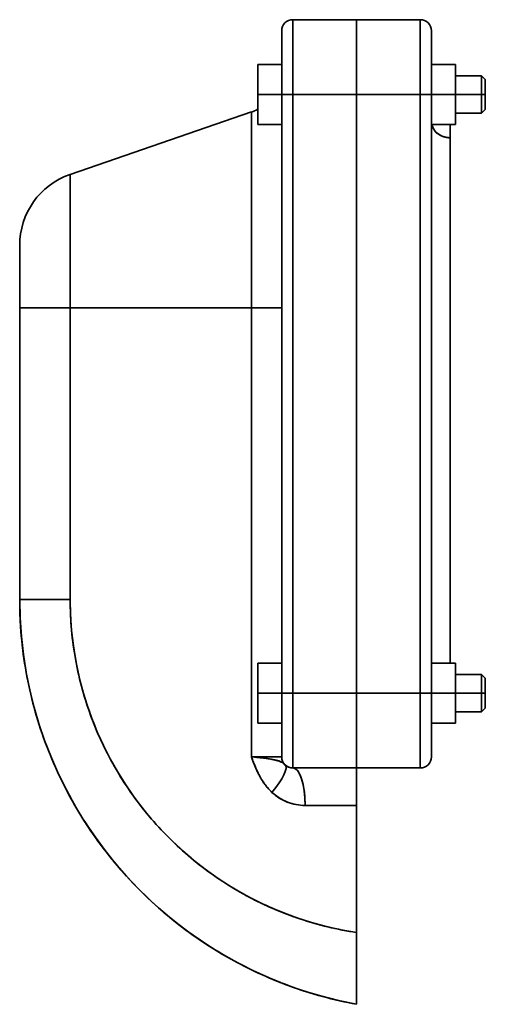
# Model space of a CAD drawing. Header units: inches. Extents: x 3928 to 5133, y 295 to 1597.
# Tile 1 of 12: x 3928 to 4052, y 712 to 975. Entities that reach past the tile are written whole.
import ezdxf

# ---------------------------------------------------------------- set-up
doc = ezdxf.new("R2010")
doc.units = ezdxf.units.IN
doc.header["$MEASUREMENT"] = 0

msp = doc.modelspace()

# ---------------------------------------------------------------- linework, layer by layer
at = {"color": 7, "lineweight": 35}
for p, q in [((4000.83, 955.29), (4000.83, 975.29)), ((4000.83, 975.29), (4000.83, 955.29)), ((4017.83, 955.29), (4017.83, 975.29)), ((4017.83, 975.29), (4017.83, 955.29)), ((4034.83, 955.29), (4034.83, 975.29)), ((4034.83, 955.29), (4034.83, 975.29)), ((3997.83, 795.29), (3997.83, 955.29)), ((3997.83, 795.29), (3997.83, 955.29)), ((4000.83, 795.29), (4000.83, 955.29)), ((4000.83, 955.29), (4000.83, 795.29)), ((4017.83, 795.29), (4017.83, 955.29)), ((4017.83, 955.29), (4017.83, 795.29)), ((4017.83, 955.29), (4017.83, 795.29)), ((4017.83, 955.29), (4017.83, 795.29)), ((4034.83, 795.29), (4034.83, 955.29)), ((4034.83, 955.29), (4034.83, 795.29)), ((4037.83, 955.29), (4037.83, 795.29)), ((4037.83, 955.29), (4037.83, 795.29)), ((3941.32, 933.94), (3989.73, 950.62)), ((3989.73, 950.62), (3989.73, 898.29)), ((3989.73, 898.29), (3989.73, 950.61)), ((3997.83, 947.29), (3997.83, 898.29)), ((4042.83, 943.74), (4042.83, 803.29)), ((4042.83, 837.89), (4042.83, 943.74)), ((3941.32, 933.94), (3941.32, 898.29)), ((3941.32, 898.29), (3941.32, 933.94)), ((3927.83, 820.29), (3927.83, 898.29)), ((3927.83, 898.29), (3927.83, 820.29)), ((3927.83, 820.29), (3927.83, 898.29)), ((3941.32, 820.29), (3941.32, 898.29)), ((3989.73, 898.29), (3941.32, 898.29)), ((3941.32, 820.29), (3941.32, 898.29)), ((3941.32, 898.29), (3989.73, 898.29)), ((3943.92, 898.29), (3989.73, 898.29)), ((3989.73, 898.29), (3943.92, 898.29)), ((3989.73, 778.29), (3989.73, 898.29)), ((3989.73, 898.29), (3989.73, 778.29)), ((3997.83, 803.29), (3997.83, 898.29)), ((4042.83, 803.29), (4042.83, 837.89)), ((4000.83, 775.29), (4000.83, 795.29)), ((4000.83, 795.29), (4000.83, 775.29)), ((4017.83, 775.29), (4017.83, 795.29)), ((4017.83, 795.29), (4017.83, 775.29)), ((4034.83, 775.29), (4034.83, 795.29)), ((4034.83, 775.29), (4034.83, 795.29)), ((4017.83, 765.29), (4017.83, 731.31)), ((4017.83, 765.29), (4017.83, 731.31))]:
    msp.add_line(p, q, dxfattribs=at)
at = {"color": 7, "lineweight": 35, "ltscale": 0.425}
for p, q in [((4000.83, 975.29), (4017.83, 975.29)), ((4000.83, 975.29), (4017.83, 975.29)), ((4017.83, 975.29), (4000.83, 975.29)), ((4017.83, 975.29), (4034.83, 975.29)), ((4034.83, 975.29), (4017.83, 975.29)), ((4017.83, 975.29), (4034.83, 975.29)), ((4017.83, 955.29), (4000.83, 955.29)), ((4017.83, 955.29), (4000.83, 955.29)), ((4034.83, 955.29), (4017.83, 955.29)), ((4034.83, 955.29), (4017.83, 955.29)), ((4000.83, 795.29), (4017.83, 795.29)), ((4017.83, 795.29), (4000.83, 795.29)), ((4017.83, 795.29), (4034.83, 795.29)), ((4034.83, 795.29), (4017.83, 795.29)), ((4037.83, 795.29), (4037.83, 778.29)), ((4017.83, 775.29), (4000.83, 775.29)), ((4017.83, 775.29), (4000.83, 775.29)), ((4034.83, 775.29), (4017.83, 775.29)), ((4034.83, 775.29), (4017.83, 775.29))]:
    msp.add_line(p, q, dxfattribs=at)
at = {"color": 7, "lineweight": 35, "ltscale": 0.002408}
for p, q in [((4017.83, 975.29), (4017.83, 975.19)), ((4017.83, 775.39), (4017.83, 775.29))]:
    msp.add_line(p, q, dxfattribs=at)
at = {"color": 7, "lineweight": 35, "ltscale": 0.009608}
for p, q in [((4017.83, 975.29), (4017.83, 974.91)), ((4017.83, 775.67), (4017.83, 775.29))]:
    msp.add_line(p, q, dxfattribs=at)
at = {"color": 7, "lineweight": 35, "ltscale": 0.0072}
for p, q in [((4017.83, 975.19), (4017.83, 974.91)), ((4017.83, 775.67), (4017.83, 775.39))]:
    msp.add_line(p, q, dxfattribs=at)
at = {"color": 7, "lineweight": 35, "ltscale": 0.011922}
for p, q in [((4017.83, 974.91), (4017.83, 974.43)), ((4017.83, 776.15), (4017.83, 775.67))]:
    msp.add_line(p, q, dxfattribs=at)
at = {"color": 7, "lineweight": 35, "ltscale": 0.028452}
for p, q in [((4017.83, 974.91), (4017.83, 973.77)), ((4017.83, 776.81), (4017.83, 775.67))]:
    msp.add_line(p, q, dxfattribs=at)
at = {"color": 7, "lineweight": 35, "ltscale": 0.016531}
for p, q in [((4017.83, 974.43), (4017.83, 973.77)), ((4017.83, 776.81), (4017.83, 776.15))]:
    msp.add_line(p, q, dxfattribs=at)
at = {"color": 7, "lineweight": 35, "ltscale": 0.020979}
for p, q in [((4017.83, 973.77), (4017.83, 972.93)), ((4017.83, 777.65), (4017.83, 776.81))]:
    msp.add_line(p, q, dxfattribs=at)
at = {"color": 7, "lineweight": 35, "ltscale": 0.046205}
for p, q in [((4017.83, 973.77), (4017.83, 971.92)), ((4017.83, 778.66), (4017.83, 776.81))]:
    msp.add_line(p, q, dxfattribs=at)
at = {"color": 7, "lineweight": 35, "ltscale": 0.144025}
msp.add_line((3997.83, 972.29), (3997.83, 966.53), dxfattribs=at)
at = {"color": 7, "lineweight": 35, "ltscale": 0.039751}
for p, q in [((3997.83, 970.7), (3997.83, 972.29)), ((3997.83, 779.88), (3997.83, 778.29))]:
    msp.add_line(p, q, dxfattribs=at)
at = {"color": 7, "lineweight": 35, "ltscale": 0.017306}
msp.add_line((3997.83, 971.33), (3997.83, 972.03), dxfattribs=at)
at = {"color": 7, "lineweight": 35, "ltscale": 0.024427}
msp.add_line((3997.83, 970.36), (3997.83, 971.33), dxfattribs=at)
at = {"color": 7, "lineweight": 35, "ltscale": 0.025226}
for p, q in [((4017.83, 972.93), (4017.83, 971.92)), ((4017.83, 778.66), (4017.83, 777.65))]:
    msp.add_line(p, q, dxfattribs=at)
at = {"color": 7, "lineweight": 35, "ltscale": 0.02923}
for p, q in [((4017.83, 971.92), (4017.83, 970.75)), ((4017.83, 779.83), (4017.83, 778.66))]:
    msp.add_line(p, q, dxfattribs=at)
at = {"color": 7, "lineweight": 35, "ltscale": 0.062182}
for p, q in [((4017.83, 971.92), (4017.83, 969.43)), ((4017.83, 781.15), (4017.83, 778.66))]:
    msp.add_line(p, q, dxfattribs=at)
at = {"color": 7, "lineweight": 35, "ltscale": 0.424999}
msp.add_line((4037.83, 972.29), (4037.83, 955.29), dxfattribs=at)
at = {"color": 7, "lineweight": 35, "ltscale": 0.007095}
for p, q in [((4037.83, 972.29), (4037.83, 972.01)), ((4037.83, 778.57), (4037.83, 778.29))]:
    msp.add_line(p, q, dxfattribs=at)
at = {"color": 7, "lineweight": 35, "ltscale": 0.022745}
for p, q in [((4037.83, 972.01), (4037.83, 971.1)), ((4037.83, 779.48), (4037.83, 778.57))]:
    msp.add_line(p, q, dxfattribs=at)
at = {"color": 7, "lineweight": 35, "ltscale": 0.017639}
for p, q in [((4037.83, 971.1), (4037.83, 970.39)), ((4037.83, 780.19), (4037.83, 779.48))]:
    msp.add_line(p, q, dxfattribs=at)
at = {"color": 7, "lineweight": 35, "ltscale": 0.066375}
for p, q in [((3997.83, 968.04), (3997.83, 970.7)), ((3997.83, 782.53), (3997.83, 779.88))]:
    msp.add_line(p, q, dxfattribs=at)
at = {"color": 7, "lineweight": 35, "ltscale": 0.02835}
msp.add_line((3997.83, 969.22), (3997.83, 970.36), dxfattribs=at)
at = {"color": 7, "lineweight": 35, "ltscale": 0.02957}
msp.add_line((3997.83, 968.04), (3997.83, 969.22), dxfattribs=at)
at = {"color": 7, "lineweight": 35, "ltscale": 0.032952}
for p, q in [((4017.83, 970.75), (4017.83, 969.43)), ((4017.83, 781.15), (4017.83, 779.83))]:
    msp.add_line(p, q, dxfattribs=at)
at = {"color": 7, "lineweight": 35, "ltscale": 0.036356}
for p, q in [((4017.83, 969.43), (4017.83, 967.98)), ((4017.83, 782.6), (4017.83, 781.15))]:
    msp.add_line(p, q, dxfattribs=at)
at = {"color": 7, "lineweight": 35, "ltscale": 0.075768}
for p, q in [((4017.83, 969.43), (4017.83, 966.4)), ((4017.83, 784.18), (4017.83, 781.15))]:
    msp.add_line(p, q, dxfattribs=at)
at = {"color": 7, "lineweight": 35, "ltscale": 0.021798}
for p, q in [((4037.83, 970.39), (4037.83, 969.52)), ((4037.83, 781.06), (4037.83, 780.19))]:
    msp.add_line(p, q, dxfattribs=at)
at = {"color": 7, "lineweight": 35, "ltscale": 0.025773}
for p, q in [((4037.83, 969.52), (4037.83, 968.49)), ((4037.83, 782.09), (4037.83, 781.06))]:
    msp.add_line(p, q, dxfattribs=at)
at = {"color": 7, "lineweight": 35, "ltscale": 0.02943}
for p, q in [((4037.83, 968.49), (4037.83, 967.31)), ((4037.83, 783.27), (4037.83, 782.09))]:
    msp.add_line(p, q, dxfattribs=at)
at = {"color": 7, "lineweight": 35, "ltscale": 0.118874}
msp.add_line((3997.83, 963.29), (3997.83, 968.04), dxfattribs=at)
at = {"color": 7, "lineweight": 35, "ltscale": 0.02861}
msp.add_line((3997.83, 966.89), (3997.83, 968.04), dxfattribs=at)
at = {"color": 7, "lineweight": 35, "ltscale": 0.048041}
msp.add_line((3997.83, 964.97), (3997.83, 966.89), dxfattribs=at)
at = {"color": 7, "lineweight": 35, "ltscale": 0.101492}
msp.add_line((3997.83, 966.53), (3997.83, 962.47), dxfattribs=at)
at = {"color": 7, "lineweight": 35, "ltscale": 0.039411}
for p, q in [((4017.83, 967.98), (4017.83, 966.4)), ((4017.83, 784.18), (4017.83, 782.6))]:
    msp.add_line(p, q, dxfattribs=at)
at = {"color": 7, "lineweight": 35, "ltscale": 0.042087}
for p, q in [((4017.83, 966.4), (4017.83, 964.72)), ((4017.83, 785.86), (4017.83, 784.18))]:
    msp.add_line(p, q, dxfattribs=at)
at = {"color": 7, "lineweight": 35, "ltscale": 0.086444}
for p, q in [((4017.83, 966.4), (4017.83, 962.94)), ((4017.83, 787.64), (4017.83, 784.18))]:
    msp.add_line(p, q, dxfattribs=at)
at = {"color": 7, "lineweight": 35, "ltscale": 0.032644}
for p, q in [((4037.83, 967.31), (4037.83, 966)), ((4037.83, 784.57), (4037.83, 783.27))]:
    msp.add_line(p, q, dxfattribs=at)
at = {"color": 7, "lineweight": 35, "ltscale": 0.2}
for p, q in [((3991.43, 963.29), (3991.43, 955.29)), ((3991.43, 955.29), (3991.43, 963.29)), ((3991.43, 955.29), (3991.43, 963.29)), ((3991.43, 963.29), (3991.43, 955.29)), ((3991.43, 955.29), (3991.43, 963.29)), ((3997.83, 955.29), (3997.83, 963.29)), ((3997.83, 955.29), (3997.83, 963.29)), ((4044.23, 963.29), (4044.23, 955.29)), ((4044.23, 955.29), (4044.23, 963.29)), ((3991.43, 947.29), (3991.43, 955.29)), ((3991.43, 947.29), (3991.43, 955.29)), ((3991.43, 955.29), (3991.43, 947.29)), ((3997.83, 947.29), (3997.83, 955.29)), ((3997.83, 947.29), (3997.83, 955.29)), ((4044.23, 955.29), (4044.23, 947.29)), ((4044.23, 947.29), (4044.23, 955.29)), ((3991.43, 795.29), (3991.43, 803.29)), ((3991.43, 803.29), (3991.43, 795.29)), ((3991.43, 795.29), (3991.43, 803.29)), ((3997.83, 795.29), (3997.83, 803.29)), ((3997.83, 795.29), (3997.83, 803.29)), ((4044.23, 803.29), (4044.23, 795.29)), ((4044.23, 795.29), (4044.23, 803.29)), ((3991.43, 787.29), (3991.43, 795.29)), ((3991.43, 787.29), (3991.43, 795.29)), ((3991.43, 795.29), (3991.43, 787.29)), ((3997.83, 787.29), (3997.83, 795.29)), ((3997.83, 787.29), (3997.83, 795.29)), ((4044.23, 795.29), (4044.23, 787.29)), ((4044.23, 787.29), (4044.23, 795.29))]:
    msp.add_line(p, q, dxfattribs=at)
at = {"color": 7, "lineweight": 35, "ltscale": 0.16}
for p, q in [((3997.83, 963.29), (3991.43, 963.29)), ((3991.43, 963.29), (3997.83, 963.29)), ((3997.83, 963.29), (3991.43, 963.29)), ((3991.43, 963.29), (3997.83, 963.29)), ((3991.43, 963.29), (3997.83, 963.29)), ((4037.83, 963.29), (4044.23, 963.29)), ((4044.23, 963.29), (4037.83, 963.29)), ((4037.83, 963.29), (4044.23, 963.29)), ((4037.83, 963.29), (4044.23, 963.29)), ((4044.23, 963.29), (4037.83, 963.29)), ((3997.83, 955.29), (3991.43, 955.29)), ((3991.43, 955.29), (3997.83, 955.29)), ((4037.83, 955.29), (4044.23, 955.29)), ((4044.23, 955.29), (4037.83, 955.29)), ((3997.83, 947.29), (3991.43, 947.29)), ((3991.43, 947.29), (3997.83, 947.29)), ((4037.83, 947.29), (4044.23, 947.29)), ((4044.23, 947.29), (4037.83, 947.29)), ((3997.83, 803.29), (3991.43, 803.29)), ((3991.43, 803.29), (3997.83, 803.29)), ((3991.43, 803.29), (3997.83, 803.29)), ((4037.83, 803.29), (4044.23, 803.29)), ((4037.83, 803.29), (4044.23, 803.29)), ((4044.23, 803.29), (4037.83, 803.29)), ((3997.83, 795.29), (3991.43, 795.29)), ((3991.43, 795.29), (3997.83, 795.29)), ((4037.83, 795.29), (4044.23, 795.29)), ((4044.23, 795.29), (4037.83, 795.29)), ((3997.83, 787.29), (3991.43, 787.29)), ((3991.43, 787.29), (3997.83, 787.29)), ((4037.83, 787.29), (4044.23, 787.29)), ((4044.23, 787.29), (4037.83, 787.29))]:
    msp.add_line(p, q, dxfattribs=at)
at = {"color": 7, "lineweight": 35, "ltscale": 0.029227}
msp.add_line((3997.83, 963.8), (3997.83, 964.97), dxfattribs=at)
at = {"color": 7, "lineweight": 35, "ltscale": 0.056427}
msp.add_line((3997.83, 961.55), (3997.83, 963.8), dxfattribs=at)
at = {"color": 7, "lineweight": 35, "ltscale": 0.044357}
for p, q in [((4017.83, 964.72), (4017.83, 962.94)), ((4017.83, 787.64), (4017.83, 785.86))]:
    msp.add_line(p, q, dxfattribs=at)
at = {"color": 7, "lineweight": 35, "ltscale": 0.037364}
for p, q in [((4037.83, 964.59), (4037.83, 963.1)), ((4037.83, 787.48), (4037.83, 785.99))]:
    msp.add_line(p, q, dxfattribs=at)
at = {"color": 7, "lineweight": 35, "ltscale": 0.179482}
msp.add_line((3997.83, 962.47), (3997.83, 955.29), dxfattribs=at)
at = {"color": 7, "lineweight": 35, "ltscale": 0.067499}
msp.add_line((3997.83, 958.85), (3997.83, 961.55), dxfattribs=at)
at = {"color": 7, "lineweight": 35, "ltscale": 0.046199}
for p, q in [((4017.83, 962.94), (4017.83, 961.1)), ((4017.83, 789.48), (4017.83, 787.64))]:
    msp.add_line(p, q, dxfattribs=at)
at = {"color": 7, "lineweight": 35, "ltscale": 0.093796}
for p, q in [((4017.83, 962.94), (4017.83, 959.19)), ((4017.83, 791.39), (4017.83, 787.64))]:
    msp.add_line(p, q, dxfattribs=at)
at = {"color": 7, "lineweight": 35, "ltscale": 0.047597}
for p, q in [((4017.83, 961.1), (4017.83, 959.19)), ((4017.83, 791.39), (4017.83, 789.48))]:
    msp.add_line(p, q, dxfattribs=at)
at = {"color": 7, "lineweight": 35, "ltscale": 0.03876}
for p, q in [((4037.83, 963.1), (4037.83, 961.55)), ((4037.83, 789.03), (4037.83, 787.48))]:
    msp.add_line(p, q, dxfattribs=at)
at = {"color": 7, "lineweight": 35, "ltscale": 0.079106}
for p, q in [((4037.83, 961.55), (4037.83, 958.38)), ((4037.83, 792.2), (4037.83, 789.03))]:
    msp.add_line(p, q, dxfattribs=at)
at = {"color": 7, "lineweight": 35, "ltscale": 0.036288}
msp.add_line((3997.83, 957.4), (3997.83, 958.85), dxfattribs=at)
at = {"color": 7, "lineweight": 35, "ltscale": 0.048537}
for p, q in [((4017.83, 959.19), (4017.83, 957.25)), ((4017.83, 793.33), (4017.83, 791.39))]:
    msp.add_line(p, q, dxfattribs=at)
at = {"color": 7, "lineweight": 35, "ltscale": 0.097546}
for p, q in [((4017.83, 959.19), (4017.83, 955.29)), ((4017.83, 795.29), (4017.83, 791.39))]:
    msp.add_line(p, q, dxfattribs=at)
at = {"color": 7, "lineweight": 35, "ltscale": 0.077334}
for p, q in [((4037.83, 958.38), (4037.83, 955.29)), ((4037.83, 795.29), (4037.83, 792.2))]:
    msp.add_line(p, q, dxfattribs=at)
at = {"color": 7, "lineweight": 35, "ltscale": 0.175}
for p, q in [((4044.23, 960.29), (4051.23, 960.29)), ((4044.23, 960.29), (4051.23, 960.29)), ((4051.23, 955.29), (4044.23, 955.29)), ((4051.23, 955.29), (4044.23, 955.29)), ((4044.23, 950.29), (4051.23, 950.29)), ((4044.23, 800.29), (4051.23, 800.29)), ((4051.23, 795.29), (4044.23, 795.29)), ((4051.23, 795.29), (4044.23, 795.29)), ((4044.23, 790.29), (4051.23, 790.29))]:
    msp.add_line(p, q, dxfattribs=at)
at = {"color": 7, "lineweight": 35, "ltscale": 0.125}
for p, q in [((4051.23, 955.29), (4051.23, 960.29)), ((4051.23, 960.29), (4051.23, 955.29)), ((4051.23, 955.29), (4051.23, 950.29)), ((4051.23, 950.29), (4051.23, 955.29)), ((4051.23, 795.29), (4051.23, 800.29)), ((4051.23, 800.29), (4051.23, 795.29)), ((4051.23, 795.29), (4051.23, 790.29)), ((4051.23, 790.29), (4051.23, 795.29))]:
    msp.add_line(p, q, dxfattribs=at)
at = {"color": 7, "lineweight": 35, "ltscale": 0.035355}
for p, q in [((4051.23, 960.29), (4052.23, 959.29)), ((4051.23, 950.29), (4052.23, 951.29)), ((4051.23, 800.29), (4052.23, 799.29)), ((4051.23, 790.29), (4052.23, 791.29))]:
    msp.add_line(p, q, dxfattribs=at)
at = {"color": 7, "lineweight": 35, "ltscale": 0.1}
for p, q in [((4052.23, 955.29), (4052.23, 959.29)), ((4052.23, 951.29), (4052.23, 955.29)), ((4052.23, 795.29), (4052.23, 799.29)), ((4052.23, 791.29), (4052.23, 795.29))]:
    msp.add_line(p, q, dxfattribs=at)
at = {"color": 7, "lineweight": 35, "ltscale": 0.001922}
for p, q in [((4052.23, 959.29), (4052.23, 959.21)), ((4052.23, 951.37), (4052.23, 951.29)), ((4052.23, 799.29), (4052.23, 799.21)), ((4052.23, 791.37), (4052.23, 791.29))]:
    msp.add_line(p, q, dxfattribs=at)
at = {"color": 7, "lineweight": 35, "ltscale": 0.00569}
for p, q in [((4052.23, 959.21), (4052.23, 958.98)), ((4052.23, 951.59), (4052.23, 951.37)), ((4052.23, 799.21), (4052.23, 798.98)), ((4052.23, 791.59), (4052.23, 791.37))]:
    msp.add_line(p, q, dxfattribs=at)
at = {"color": 7, "lineweight": 35, "ltscale": 0.009241}
for p, q in [((4052.23, 958.98), (4052.23, 958.62)), ((4052.23, 951.96), (4052.23, 951.59)), ((4052.23, 798.98), (4052.23, 798.62)), ((4052.23, 791.96), (4052.23, 791.59))]:
    msp.add_line(p, q, dxfattribs=at)
at = {"color": 7, "lineweight": 35, "ltscale": 0.012437}
for p, q in [((4052.23, 958.62), (4052.23, 958.12)), ((4052.23, 952.46), (4052.23, 951.96)), ((4052.23, 798.62), (4052.23, 798.12)), ((4052.23, 792.46), (4052.23, 791.96))]:
    msp.add_line(p, q, dxfattribs=at)
at = {"color": 7, "lineweight": 35, "ltscale": 0.015154}
for p, q in [((4052.23, 958.12), (4052.23, 957.51)), ((4052.23, 953.07), (4052.23, 952.46)), ((4052.23, 798.12), (4052.23, 797.51)), ((4052.23, 793.07), (4052.23, 792.46))]:
    msp.add_line(p, q, dxfattribs=at)
at = {"color": 7, "lineweight": 35, "ltscale": 0.052653}
msp.add_line((3997.83, 955.29), (3997.83, 957.4), dxfattribs=at)
at = {"color": 7, "lineweight": 35, "ltscale": 0.049009}
for p, q in [((4017.83, 957.25), (4017.83, 955.29)), ((4017.83, 795.29), (4017.83, 793.33))]:
    msp.add_line(p, q, dxfattribs=at)
at = {"color": 7, "lineweight": 35, "ltscale": 0.017289}
for p, q in [((4052.23, 957.51), (4052.23, 956.82)), ((4052.23, 953.76), (4052.23, 953.07)), ((4052.23, 797.51), (4052.23, 796.82)), ((4052.23, 793.76), (4052.23, 793.07))]:
    msp.add_line(p, q, dxfattribs=at)
at = {"color": 7, "lineweight": 35, "ltscale": 0.018759}
for p, q in [((4052.23, 956.82), (4052.23, 956.07)), ((4052.23, 954.51), (4052.23, 953.76)), ((4052.23, 796.82), (4052.23, 796.07)), ((4052.23, 794.51), (4052.23, 793.76))]:
    msp.add_line(p, q, dxfattribs=at)
at = {"color": 7, "lineweight": 35, "ltscale": 0.019509}
for p, q in [((4052.23, 956.07), (4052.23, 955.29)), ((4052.23, 955.29), (4052.23, 954.51)), ((4052.23, 796.07), (4052.23, 795.29)), ((4052.23, 795.29), (4052.23, 794.51))]:
    msp.add_line(p, q, dxfattribs=at)
at = {"color": 7, "lineweight": 35, "ltscale": 0.098508}
msp.add_line((3991.43, 951.35), (3991.43, 955.29), dxfattribs=at)
at = {"color": 7, "lineweight": 35, "ltscale": 0.098507}
msp.add_line((3991.43, 955.29), (3991.43, 951.35), dxfattribs=at)
at = {"color": 7, "lineweight": 35, "ltscale": 0.075}
for p, q in [((4000.83, 955.29), (3997.83, 955.29)), ((3997.83, 955.29), (4000.83, 955.29)), ((4037.83, 955.29), (4034.83, 955.29)), ((4037.83, 955.29), (4034.83, 955.29)), ((4000.83, 795.29), (3997.83, 795.29)), ((3997.83, 795.29), (4000.83, 795.29)), ((4034.83, 795.29), (4037.83, 795.29)), ((4034.83, 795.29), (4037.83, 795.29))]:
    msp.add_line(p, q, dxfattribs=at)
at = {"color": 7, "lineweight": 35, "ltscale": 0.025}
for p, q in [((4051.23, 955.29), (4052.23, 955.29)), ((4052.23, 955.29), (4051.23, 955.29)), ((4051.23, 795.29), (4052.23, 795.29)), ((4052.23, 795.29), (4051.23, 795.29))]:
    msp.add_line(p, q, dxfattribs=at)
at = {"color": 7, "lineweight": 35, "ltscale": 0.088713}
msp.add_line((4042.83, 947.29), (4042.83, 943.74), dxfattribs=at)
at = {"color": 7, "lineweight": 35, "ltscale": 0.088714}
msp.add_line((4042.83, 947.29), (4042.83, 943.74), dxfattribs=at)
at = {"color": 7, "lineweight": 35, "ltscale": 0.418509}
msp.add_line((3927.83, 915.03), (3927.83, 898.29), dxfattribs=at)
at = {"color": 7, "lineweight": 35, "ltscale": 0.008114}
msp.add_line((3927.83, 915.03), (3927.83, 914.71), dxfattribs=at)
at = {"color": 7, "lineweight": 35, "ltscale": 0.023874}
msp.add_line((3927.83, 914.71), (3927.83, 913.75), dxfattribs=at)
at = {"color": 7, "lineweight": 35, "ltscale": 0.038692}
msp.add_line((3927.83, 913.75), (3927.83, 912.21), dxfattribs=at)
at = {"color": 7, "lineweight": 35, "ltscale": 0.052025}
msp.add_line((3927.83, 912.21), (3927.83, 910.13), dxfattribs=at)
at = {"color": 7, "lineweight": 35, "ltscale": 0.063363}
msp.add_line((3927.83, 910.13), (3927.83, 907.59), dxfattribs=at)
at = {"color": 7, "lineweight": 35, "ltscale": 0.035197}
msp.add_line((3927.83, 907.59), (3927.83, 906.18), dxfattribs=at)
at = {"color": 7, "lineweight": 35, "ltscale": 0.037093}
msp.add_line((3927.83, 906.18), (3927.83, 904.7), dxfattribs=at)
at = {"color": 7, "lineweight": 35, "ltscale": 0.038678}
msp.add_line((3927.83, 904.7), (3927.83, 903.15), dxfattribs=at)
at = {"color": 7, "lineweight": 35, "ltscale": 0.080515}
msp.add_line((3927.83, 903.15), (3927.83, 899.93), dxfattribs=at)
at = {"color": 7, "lineweight": 35, "ltscale": 0.041063}
msp.add_line((3927.83, 899.93), (3927.83, 898.29), dxfattribs=at)
at = {"color": 7, "lineweight": 35, "ltscale": 0.337216}
for p, q in [((3941.32, 898.29), (3927.83, 898.29)), ((3941.32, 898.29), (3927.83, 898.29)), ((3927.83, 820.29), (3941.32, 820.29)), ((3941.32, 820.29), (3927.83, 820.29))]:
    msp.add_line(p, q, dxfattribs=at)
at = {"color": 7, "lineweight": 35, "ltscale": 0.033582}
msp.add_line((3927.83, 898.29), (3929.17, 898.29), dxfattribs=at)
msp.add_line((3927.83, 898.29), (3929.17, 898.29), dxfattribs=at)
at = {"color": 7, "lineweight": 35, "ltscale": 0.065113}
msp.add_line((3943.92, 898.29), (3941.32, 898.29), dxfattribs=at)
at = {"color": 7, "lineweight": 35, "ltscale": 0.202329}
for p, q in [((3997.83, 898.29), (3989.73, 898.29)), ((3989.73, 898.29), (3997.83, 898.29)), ((3989.73, 778.29), (3997.83, 778.29)), ((3997.83, 778.29), (3989.73, 778.29))]:
    msp.add_line(p, q, dxfattribs=at)
at = {"color": 7, "lineweight": 35, "ltscale": 0.318874}
msp.add_line((3997.83, 795.29), (3997.83, 782.53), dxfattribs=at)
at = {"color": 7, "lineweight": 35, "ltscale": 0.074622}
msp.add_line((3997.83, 792.3), (3997.83, 795.29), dxfattribs=at)
at = {"color": 7, "lineweight": 35, "ltscale": 0.065916}
msp.add_line((3997.83, 789.67), (3997.83, 792.3), dxfattribs=at)
at = {"color": 7, "lineweight": 35, "ltscale": 0.056311}
msp.add_line((3997.83, 787.42), (3997.83, 789.67), dxfattribs=at)
at = {"color": 7, "lineweight": 35, "ltscale": 0.046673}
msp.add_line((3997.83, 785.55), (3997.83, 787.42), dxfattribs=at)
at = {"color": 7, "lineweight": 35, "ltscale": 0.224999}
msp.add_line((3997.83, 778.29), (3997.83, 787.29), dxfattribs=at)
at = {"color": 7, "lineweight": 35, "ltscale": 0.037598}
msp.add_line((3997.83, 784.04), (3997.83, 785.55), dxfattribs=at)
at = {"color": 7, "lineweight": 35, "ltscale": 0.035312}
msp.add_line((4037.83, 785.99), (4037.83, 784.57), dxfattribs=at)
at = {"color": 7, "lineweight": 35, "ltscale": 0.029443}
msp.add_line((3997.83, 782.87), (3997.83, 784.04), dxfattribs=at)
at = {"color": 7, "lineweight": 35, "ltscale": 0.03875}
msp.add_line((3997.83, 781.32), (3997.83, 782.87), dxfattribs=at)
at = {"color": 7, "lineweight": 35, "ltscale": 0.018542}
msp.add_line((3997.83, 780.58), (3997.83, 781.32), dxfattribs=at)
at = {"color": 7, "lineweight": 35, "ltscale": 0.027306}
msp.add_line((3997.83, 779.48), (3997.83, 780.58), dxfattribs=at)
at = {"color": 7, "lineweight": 35, "ltscale": 0.000375}
msp.add_line((3997.83, 780.27), (3997.83, 780.29), dxfattribs=at)
at = {"color": 7, "lineweight": 35, "ltscale": 0.000381}
msp.add_line((3997.83, 780.29), (3997.83, 780.27), dxfattribs=at)
at = {"color": 7, "lineweight": 35, "ltscale": 0.020432}
msp.add_line((3997.83, 778.67), (3997.83, 779.48), dxfattribs=at)
at = {"color": 7, "lineweight": 35, "ltscale": 0.023831}
msp.add_line((3989.73, 778.29), (3990.07, 777.4), dxfattribs=at)
at = {"color": 7, "lineweight": 35, "ltscale": 0.006135}
msp.add_line((3997.83, 778.42), (3997.83, 778.67), dxfattribs=at)
at = {"color": 7, "lineweight": 35, "ltscale": 0.001204}
msp.add_line((4017.83, 775.29), (4017.83, 775.24), dxfattribs=at)
at = {"color": 7, "lineweight": 35, "ltscale": 0.004803}
msp.add_line((4017.83, 775.29), (4017.83, 775.1), dxfattribs=at)
at = {"color": 7, "lineweight": 35, "ltscale": 0.0036}
msp.add_line((4017.83, 775.24), (4017.83, 775.1), dxfattribs=at)
at = {"color": 7, "lineweight": 35, "ltscale": 0.014227}
msp.add_line((4017.83, 775.1), (4017.83, 774.53), dxfattribs=at)
msp.add_line((4017.83, 775.1), (4017.83, 774.53), dxfattribs=at)
at = {"color": 7, "lineweight": 35, "ltscale": 0.023103}
msp.add_line((4017.83, 774.53), (4017.83, 773.6), dxfattribs=at)
msp.add_line((4017.83, 774.53), (4017.83, 773.6), dxfattribs=at)
at = {"color": 7, "lineweight": 35, "ltscale": 0.031091}
msp.add_line((4017.83, 773.6), (4017.83, 772.36), dxfattribs=at)
msp.add_line((4017.83, 773.6), (4017.83, 772.36), dxfattribs=at)
at = {"color": 7, "lineweight": 35, "ltscale": 0.037885}
msp.add_line((4017.83, 772.36), (4017.83, 770.85), dxfattribs=at)
msp.add_line((4017.83, 772.36), (4017.83, 770.85), dxfattribs=at)
at = {"color": 7, "lineweight": 35, "ltscale": 0.043221}
msp.add_line((4017.83, 770.85), (4017.83, 769.12), dxfattribs=at)
msp.add_line((4017.83, 770.85), (4017.83, 769.12), dxfattribs=at)
at = {"color": 7, "lineweight": 35, "ltscale": 0.046899}
msp.add_line((4017.83, 769.12), (4017.83, 767.24), dxfattribs=at)
msp.add_line((4017.83, 769.12), (4017.83, 767.24), dxfattribs=at)
at = {"color": 7, "lineweight": 35, "ltscale": 0.048772}
msp.add_line((4017.83, 767.24), (4017.83, 765.29), dxfattribs=at)
msp.add_line((4017.83, 767.24), (4017.83, 765.29), dxfattribs=at)
at = {"color": 7, "lineweight": 35, "ltscale": 0.000264}
msp.add_line((4004.08, 765.29), (4004.07, 765.29), dxfattribs=at)
at = {"color": 7, "lineweight": 35, "ltscale": 0.343608}
msp.add_line((4004.08, 765.29), (4017.83, 765.29), dxfattribs=at)
msp.add_line((4004.08, 765.29), (4017.83, 765.29), dxfattribs=at)
at = {"color": 7, "lineweight": 35, "ltscale": 0.095319}
msp.add_line((4017.83, 727.49), (4017.83, 731.31), dxfattribs=at)
at = {"color": 7, "lineweight": 35, "ltscale": 0.048062}
msp.add_line((4017.83, 731.31), (4017.83, 729.38), dxfattribs=at)
at = {"color": 7, "lineweight": 35, "ltscale": 0.047257}
msp.add_line((4017.83, 729.38), (4017.83, 727.49), dxfattribs=at)
at = {"color": 7, "lineweight": 35, "ltscale": 0.091689}
msp.add_line((4017.83, 723.83), (4017.83, 727.49), dxfattribs=at)
at = {"color": 7, "lineweight": 35, "ltscale": 0.046448}
msp.add_line((4017.83, 727.49), (4017.83, 725.64), dxfattribs=at)
at = {"color": 7, "lineweight": 35, "ltscale": 0.045241}
msp.add_line((4017.83, 725.64), (4017.83, 723.83), dxfattribs=at)
at = {"color": 7, "lineweight": 35, "ltscale": 0.003081}
msp.add_line((4017.83, 725.25), (4017.83, 725.37), dxfattribs=at)
at = {"color": 7, "lineweight": 35, "ltscale": 0.043225}
msp.add_line((4017.83, 723.52), (4017.83, 725.25), dxfattribs=at)
at = {"color": 7, "lineweight": 35, "ltscale": 0.083475}
msp.add_line((4017.83, 720.49), (4017.83, 723.83), dxfattribs=at)
at = {"color": 7, "lineweight": 35, "ltscale": 0.042919}
msp.add_line((4017.83, 723.83), (4017.83, 722.11), dxfattribs=at)
at = {"color": 7, "lineweight": 35, "ltscale": 0.020659}
msp.add_line((4017.83, 722.69), (4017.83, 723.52), dxfattribs=at)
at = {"color": 7, "lineweight": 35, "ltscale": 0.040556}
msp.add_line((4017.83, 722.11), (4017.83, 720.49), dxfattribs=at)
at = {"color": 7, "lineweight": 35, "ltscale": 0.072755}
msp.add_line((4017.83, 717.58), (4017.83, 720.49), dxfattribs=at)
at = {"color": 7, "lineweight": 35, "ltscale": 0.03808}
msp.add_line((4017.83, 720.49), (4017.83, 718.96), dxfattribs=at)
at = {"color": 7, "lineweight": 35, "ltscale": 0.034674}
msp.add_line((4017.83, 718.96), (4017.83, 717.58), dxfattribs=at)
at = {"color": 7, "lineweight": 35, "ltscale": 0.058694}
msp.add_line((4017.83, 715.23), (4017.83, 717.58), dxfattribs=at)
at = {"color": 7, "lineweight": 35, "ltscale": 0.031117}
msp.add_line((4017.83, 717.58), (4017.83, 716.33), dxfattribs=at)
at = {"color": 7, "lineweight": 35, "ltscale": 0.027577}
msp.add_line((4017.83, 716.33), (4017.83, 715.23), dxfattribs=at)
at = {"color": 7, "lineweight": 35, "ltscale": 0.042884}
msp.add_line((4017.83, 713.51), (4017.83, 715.23), dxfattribs=at)
at = {"color": 7, "lineweight": 35, "ltscale": 0.02356}
msp.add_line((4017.83, 715.23), (4017.83, 714.29), dxfattribs=at)
at = {"color": 7, "lineweight": 35, "ltscale": 0.019324}
msp.add_line((4017.83, 714.29), (4017.83, 713.51), dxfattribs=at)
at = {"color": 7, "lineweight": 35, "ltscale": 0.026078}
msp.add_line((4017.83, 712.47), (4017.83, 713.51), dxfattribs=at)
at = {"color": 7, "lineweight": 35, "ltscale": 0.015165}
msp.add_line((4017.83, 713.51), (4017.83, 712.91), dxfattribs=at)
at = {"color": 7, "lineweight": 35, "ltscale": 0.010913}
msp.add_line((4017.83, 712.91), (4017.83, 712.47), dxfattribs=at)
at = {"color": 7, "lineweight": 35, "ltscale": 0.008681}
msp.add_line((4017.83, 712.12), (4017.83, 712.47), dxfattribs=at)
at = {"color": 7, "lineweight": 35, "ltscale": 0.006511}
msp.add_line((4017.83, 712.47), (4017.83, 712.21), dxfattribs=at)
at = {"color": 7, "lineweight": 35, "ltscale": 0.002171}
msp.add_line((4017.83, 712.21), (4017.83, 712.12), dxfattribs=at)
at = {"color": 7, "lineweight": 35}
for points in [[(4042.83, 943.74), (4042.72, 943.74), (4042.61, 943.74), (4042.47, 943.75), (4042.32, 943.76), (4042.17, 943.78), (4042, 943.8), (4041.83, 943.83), (4041.66, 943.86), (4041.49, 943.9), (4041.29, 943.95), (4041.19, 943.98), (4041.09, 944.01), (4040.96, 944.06), (4040.83, 944.11), (4040.69, 944.16), (4040.54, 944.23), (4040.38, 944.3), (4040.23, 944.38), (4040.07, 944.47), (4039.92, 944.56), (4039.76, 944.67), (4039.68, 944.72), (4039.6, 944.78), (4039.52, 944.84), (4039.44, 944.9), (4039.32, 945), (4039.2, 945.11), (4039.08, 945.22), (4038.97, 945.34), (4038.86, 945.45), (4038.75, 945.59), (4038.64, 945.73), (4038.54, 945.87), (4038.45, 946.01), (4038.36, 946.16), (4038.28, 946.32), (4038.2, 946.47), (4038.13, 946.63), (4038.07, 946.79), (4038.01, 946.96), (4037.96, 947.12), (4037.92, 947.29)], [(3995.23, 768.77), (3994.99, 769), (3994.76, 769.23), (3994.54, 769.46), (3994.32, 769.7), (3994.11, 769.94), (3993.9, 770.18), (3993.74, 770.37), (3993.59, 770.57), (3993.44, 770.77), (3993.33, 770.91), (3993.22, 771.06), (3993.01, 771.36), (3992.85, 771.6), (3992.69, 771.84), (3992.54, 772.08), (3992.43, 772.25), (3992.33, 772.43), (3992.22, 772.61), (3992.12, 772.79), (3991.95, 773.1), (3991.79, 773.4), (3991.63, 773.71), (3991.52, 773.93), (3991.42, 774.15), (3991.31, 774.37), (3991.21, 774.59), (3991.11, 774.81), (3991.01, 775.03), (3990.83, 775.46), (3990.65, 775.89), (3990.49, 776.3), (3990.33, 776.71), (3990.13, 777.24), (3989.99, 777.59), (3989.73, 778.29)], [(3989.73, 778.29), (3990.55, 778.2), (3991.35, 778.12), (3992, 778.04), (3992.64, 777.97), (3993.33, 777.88), (3993.67, 777.83), (3994.01, 777.78), (3994.45, 777.72), (3994.87, 777.65), (3995.29, 777.58), (3995.5, 777.54), (3995.72, 777.49), (3995.91, 777.45), (3996.1, 777.41), (3996.35, 777.35), (3996.59, 777.29), (3996.83, 777.22), (3997.03, 777.16), (3997.21, 777.1), (3997.39, 777.03), (3997.56, 776.96), (3997.72, 776.88), (3997.83, 776.83), (3997.94, 776.76), (3998.04, 776.7), (3998.11, 776.66), (3998.18, 776.61), (3998.25, 776.56), (3998.32, 776.5), (3998.42, 776.43), (3998.51, 776.35), (3998.6, 776.26), (3998.78, 776.09)], [(3997.86, 776.81), (3997.72, 776.88), (3997.55, 776.96), (3997.37, 777.04), (3997.17, 777.11), (3996.95, 777.18), (3996.71, 777.26), (3996.44, 777.33), (3996.16, 777.4)], [(4000.83, 775.29), (4000.91, 775.29), (4000.98, 775.28), (4001.06, 775.26), (4001.14, 775.24), (4001.22, 775.22), (4001.27, 775.2), (4001.31, 775.18), (4001.36, 775.15), (4001.41, 775.13), (4001.5, 775.07), (4001.59, 775.01), (4001.67, 774.95), (4001.75, 774.88), (4001.83, 774.81), (4001.88, 774.75), (4001.93, 774.7), (4002.03, 774.58), (4002.13, 774.45), (4002.23, 774.32), (4002.32, 774.18), (4002.41, 774.03), (4002.5, 773.87), (4002.58, 773.72), (4002.65, 773.57), (4002.73, 773.42), (4002.78, 773.29), (4002.83, 773.17), (4002.93, 772.93), (4003.02, 772.68), (4003.11, 772.42), (4003.19, 772.16), (4003.28, 771.89), (4003.32, 771.72), (4003.37, 771.54), (4003.41, 771.37), (4003.46, 771.18), (4003.54, 770.82), (4003.62, 770.45), (4003.68, 770.12), (4003.74, 769.78), (4003.79, 769.44), (4003.84, 769.1), (4003.88, 768.79), (4003.91, 768.48), (4003.95, 768.16), (4003.97, 767.93), (4003.99, 767.69), (4004.02, 767.21), (4004.05, 766.73), (4004.07, 766.25), (4004.08, 765.77), (4004.08, 765.29)], [(3992.67, 771.87), (3992.86, 771.58), (3993.06, 771.29), (3993.26, 771.01), (3993.46, 770.74), (3993.67, 770.47), (3993.88, 770.21), (3994.09, 769.95), (3994.31, 769.71), (3994.53, 769.46), (3994.76, 769.23), (3994.99, 769), (3995.23, 768.77)]]:
    msp.add_lwpolyline(points, dxfattribs=at)
for centre, radius, start, end in [((4000.83, 972.29), 3, 90, 180), ((4000.83, 972.29), 3, 90, 180), ((4000.83, 972.29), 3, 90, 180), ((4034.83, 972.29), 3, 0, 90), ((4034.83, 972.29), 3, 0.0004, 89.9991), ((4034.83, 972.29), 3, 0, 90), ((3985.83, 961.96), 12, 288.9999, 297.8185), ((3947.83, 915.03), 20, 109.0012, 180.344), ((4037.83, 820.29), 110, 180, 259.5243), ((4037.83, 820.29), 110, 180, 190.1369), ((4037.82, 820.29), 109.99, 179.9996, 187.6089), ((4031.28, 820.29), 89.96, 179.9989, 185.1926), ((4031.32, 820.29), 90, 180, 261.3804), ((4031.27, 820.28), 89.96, 185.1902, 190.3803), ((4031.27, 820.28), 89.96, 190.3778, 195.5604), ((4037.83, 820.29), 110, 190.1369, 200.2459), ((4031.27, 820.28), 89.96, 195.5578, 200.7294), ((4031.27, 820.27), 89.95, 200.7269, 205.8841), ((4037.83, 820.29), 110, 200.2459, 210.3016), ((4031.28, 820.27), 89.96, 205.8816, 211.0216), ((3971.23, 597.45), 181.78, 83.5516, 84.1573), ((4059.92, 803.59), 74.6, 200.5546, 201.3117), ((4031.47, 792.49), 44.06, 201.3137, 202.6844), ((3981.56, 688.18), 90.47, 82.4871, 83.5963), ((3987.77, 735.01), 43.23, 80.3579, 82.5455), ((3991.57, 757.25), 20.67, 77.1831, 80.4108), ((4000.81, 778.29), 2.99, 179.9657, 197.1661), ((4000.83, 778.29), 3, 180, 270), ((4000.83, 778.29), 3, 180, 270), ((3996.26, 773.89), 3.33, 50.4605, 61.2068), ((3993.23, 770.35), 7.99, 45.9636, 49.8727), ((4034.83, 778.29), 3, 270, 0), ((4034.83, 778.29), 3, 270, 0), ((4031.28, 820.27), 89.96, 211.0191, 216.1402), ((4019.71, 787.58), 31.32, 202.6845, 204.8198), ((4013.42, 784.67), 24.39, 204.8153, 207.9578), ((4000.83, 778.29), 3, 227.0487, 270.0061), ((4009.51, 782.59), 19.96, 207.9535, 212.4736), ((4004.08, 778.29), 13, 227.0483, 270.0065), ((4004.07, 778.27), 12.98, 227.0414, 238.0114), ((4031.28, 820.26), 89.96, 216.1377, 221.2391), ((4004.07, 778.26), 12.97, 237.9857, 248.7853), ((4004.07, 778.26), 12.97, 248.7652, 259.4369), ((4037.83, 820.29), 110, 210.3016, 220.2872), ((4004.08, 778.27), 12.98, 259.4151, 270.0094), ((4037.82, 820.28), 109.99, 212.3535, 251.9933), ((4031.28, 820.26), 89.95, 221.2369, 226.3181), ((4031.29, 820.26), 89.96, 226.3156, 231.3761), ((4037.83, 820.29), 110, 220.2872, 230.1959), ((4031.29, 820.25), 89.96, 231.3738, 236.4152), ((4031.29, 820.25), 89.95, 236.4129, 241.4365), ((4031.3, 820.25), 89.96, 241.4342, 246.4415), ((4031.3, 820.25), 89.96, 246.4392, 251.432), ((4037.83, 820.29), 110, 230.1959, 240.0302), ((4031.31, 820.25), 89.96, 251.4298, 256.4109), ((4031.31, 820.24), 89.95, 256.4085, 261.3816), ((4037.83, 820.29), 110, 240.0302, 249.8007), ((4037.83, 820.29), 110, 249.8007, 254.6671), ((4037.83, 820.29), 110, 254.6671, 259.5243)]:
    msp.add_arc(centre, radius, start, end, dxfattribs=at)
for centre, major_axis, ratio, start_param, end_param in [((4042.83, 948.13), (5, 0), 0.877583, 3.334066, 4.712389), ((3991.97, 768.77), (-6.81, -7.32), 0.244405, 1.794484, 3.141591), ((3991.97, 768.77), (-6.81, -7.32), 0.244405, 1.794483, 3.141591), ((4000.83, 765.29), (0, 10), 0.325568, 4.712389, 6.283185)]:
    msp.add_ellipse(centre, major_axis=major_axis, ratio=ratio, start_param=start_param, end_param=end_param, dxfattribs=at)

doc.saveas('drawing.dxf')
